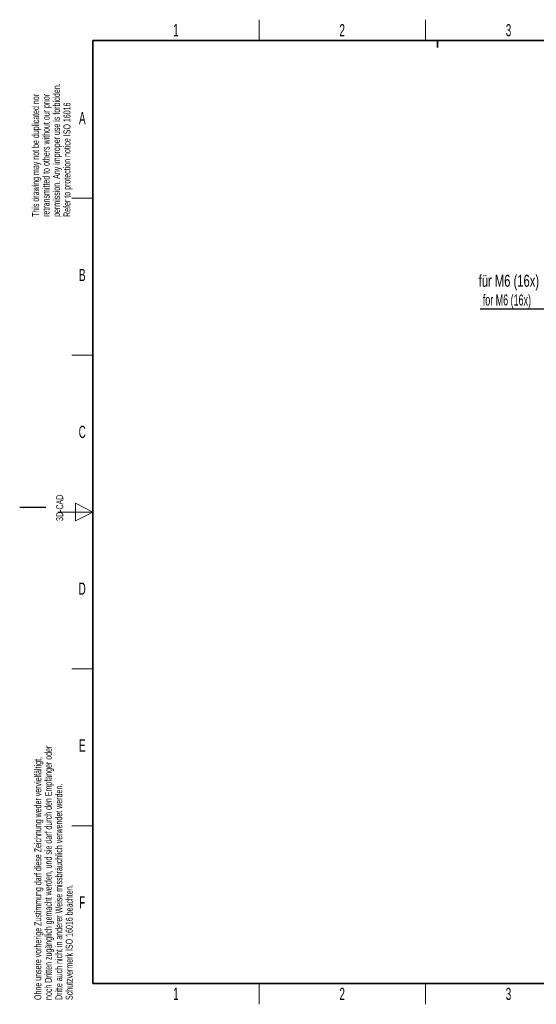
# Paper-space layout 'Blatt4' of a CAD drawing. Header units: millimetres. Extents: x 5 to 418, y 2 to 292.
import ezdxf

# ---------------------------------------------------------------- set-up
doc = ezdxf.new("R2010")
doc.units = ezdxf.units.MM
doc.layers.add('SLD-0', color=7, linetype='Continuous')
doc.styles.add('SLDTEXTSTYLE0', font='TXT', dxfattribs={"width": 0.7})
doc.styles.add('SLDTEXTSTYLE1', font='TXT', dxfattribs={"width": 0.605})

# ---------------------------------------------------------------- blocks, each defined once
blk = doc.blocks.new('SW_NOTE_0_2')
at = {"layer": 'SLD-0', "color": 0}
blk.add_line((-34.6803257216, 0), (0, 0), dxfattribs=at)
at = {"layer": 'SLD-0', "color": 0, "attachment_point": 1}
for s, insert, char_height, style in [('für M6 (16x)', (-35.104260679, 9.7377565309), 3.4395833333, 'SLDTEXTSTYLE0'), ('for M6 (16x)', (-33.913635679, 4.1042960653), 3.175, 'SLDTEXTSTYLE1')]:
    blk.add_mtext(s, dxfattribs=dict(at, insert=insert, char_height=char_height, style=style))

psp = doc.layouts.new('Blatt4')

# ---------------------------------------------------------------- linework, layer by layer
at = {"layer": 'SLD-0', "lineweight": 18}
for p, q in [((73.75, 282.5), (73.75, 288.5)), ((121.5, 282.5), (121.5, 288.5)), ((20, 237.25), (26, 237.25)), ((20, 192.25), (26, 192.25)), ((20, 102.25), (26, 102.25)), ((20, 57.25), (26, 57.25)), ((73.75, 6), (73.75, 12)), ((121.5, 6), (121.5, 12))]:
    psp.add_line(p, q, dxfattribs=at)
at = {"layer": 'SLD-0', "lineweight": 35}
for p, q in [((408, 282.5), (26, 282.5)), ((26, 282.5), (26, 12)), ((26, 12), (408, 12))]:
    psp.add_line(p, q, dxfattribs=at)
at = {"layer": 'SLD-0'}
for p, q in [((125, 280.5), (125, 282.5)), ((125, 282.5), (125, 280.5)), ((12.5, 148.5), (5, 148.5))]:
    psp.add_line(p, q, dxfattribs=at)
at = {"layer": 'SLD-0', "color": 7, "linetype": 'Continuous', "lineweight": 18}
for p, q in [((26, 147.25), (21, 149.75)), ((21, 149.75), (21, 144.75)), ((16, 147.25), (26, 147.25)), ((21, 144.75), (26, 147.25))]:
    psp.add_line(p, q, dxfattribs=at)

# ---------------------------------------------------------------- block references
at = {"layer": 'SLD-0', "color": 7}
psp.add_blockref('SW_NOTE_0_2', (171.8830284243, 205.5667031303), dxfattribs=at)

# ---------------------------------------------------------------- texts
at = {"layer": 'SLD-0', "char_height": 2, "attachment_point": 1, "rotation": 90.00000000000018, "style": 'SLDTEXTSTYLE1'}
for s, insert in [('permission. Any improper use is forbidden.', (14.5782794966, 231.9087896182)), ('retransmitted to others without our prior', (11.5782794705, 231.9087896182)), ('This drawing may not be duplicated nor', (8.5782794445, 231.9087896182)), ('Refer to protection notice ISO 16016', (17.5782795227, 231.9087896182)), ('3D-CAD', (15.4939271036, 144.6806228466)), ('noch Dritten zugänglich gemacht werden, und sie darf durch den Empfänger oder', (12.2298713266, 7.2381332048)), ('Ohne unsere vorherige Zustimmung darf diese Zeichnung weder vervielfältigt,', (9.2298713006, 7.2381332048)), ('Dritte auch nicht in anderer Weise missbräuchlich verwendet werden.', (15.2298713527, 7.2381332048)), ('Schutzvermerk ISO 16016 beachten.', (18.2298713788, 7.2381332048))]:
    psp.add_mtext(s, dxfattribs=dict(at, insert=insert))
at = {"layer": 'SLD-0', "char_height": 3.5, "attachment_point": 2, "style": 'SLDTEXTSTYLE1'}
for s, insert in [('1', (49.8527123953, 287.2429955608)), ('2', (97.6027123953, 287.2429955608)), ('3', (145.3527123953, 287.2429955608)), ('A', (22.9815679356, 262.0010772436)), ('B', (22.9815679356, 217.0010772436)), ('C', (22.9596929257, 172.0010772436)), ('D', (22.9596929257, 127.0010772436)), ('E', (22.9815679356, 82.0010772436)), ('F', (22.9536166, 37.0010772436)), ('1', (49.8527123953, 10.7429955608)), ('2', (97.6027123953, 10.7429955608)), ('3', (145.3527123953, 10.7429955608))]:
    psp.add_mtext(s, dxfattribs=dict(at, insert=insert))

doc.saveas('drawing.dxf')
